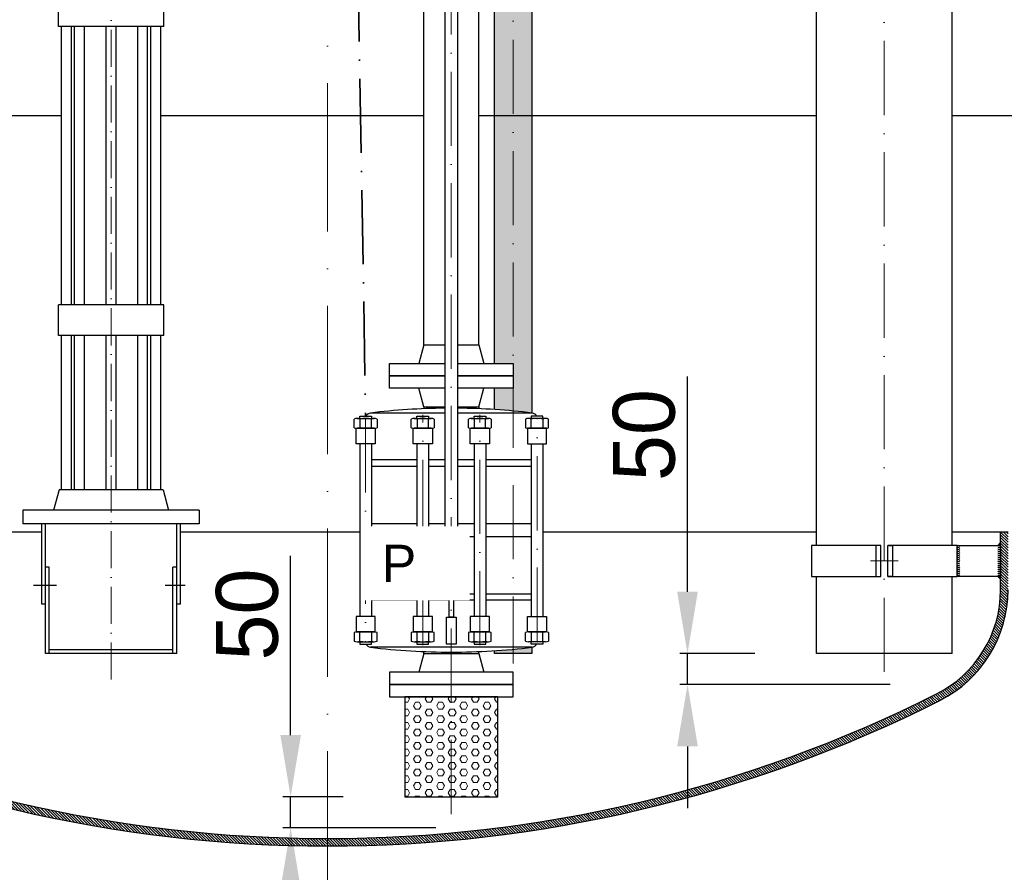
# Model space of a CAD drawing. Header units: millimetres. Extents: x -48448 to 452754, y -13941 to 17062.
# Tile 18 of 256: x -35725 to -34133, y -1053 to 326. Entities that reach past the tile are written whole.
import ezdxf

# ---------------------------------------------------------------- set-up
doc = ezdxf.new("R2010")
doc.units = ezdxf.units.MM
doc.linetypes.add('ACAD_ISO10W100', pattern=[18, 12, -3, 0, -3])
doc.linetypes.add('DASHDOT', pattern=[25.4, 12.7, -6.35, 0, -6.35])
doc.layers.add('Bemaßung', color=7, linetype='Continuous', lineweight=13)
doc.layers.add('Beschriftung', color=7, linetype='Continuous')
doc.styles.add('LBB3.5M1000', font='isocp.shx', dxfattribs={"height": 3.5})
doc.dimstyles.new('DIN', dxfattribs={"dimtxt": 2.5, "dimasz": 2.5, "dimexe": 1.25, "dimexo": 0.625, "dimtad": 1, "dimtih": 1, "dimdec": 4, "dimdsep": 46, "dimlunit": 6, "dimtxsty": 'Standard', "dimcen": 2.5, "dimadec": 0, "dimazin": 0, "dimtfac": 1, "dimtdec": 4, "dimtmove": 0, "dimatfit": 3, "dimfxl": 0, "dimtvp": 1, "dimtolj": 1, "dimtzin": 0, "dimarcsym": 0})

# ---------------------------------------------------------------- blocks, each defined once
blk = doc.blocks.new('*D73')
at = {"layer": 'Bemaßung', "color": 0, "lineweight": -2, "transparency": 16777216}
for p, q in [((-35287.20737239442, -831.2252517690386), (-35287.20737239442, -541.2252517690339)), ((-35202.43627216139, -931.2252517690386), (-35299.70737239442, -931.2252517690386)), ((-35287.20737239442, -981.2252517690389), (-35287.20737239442, -931.2252517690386)), ((-35052.43627216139, -981.225251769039), (-35299.70737239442, -981.2252517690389)), ((-35287.20737239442, -1081.225251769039), (-35287.20737239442, -1181.225251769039))]:
    blk.add_line(p, q, dxfattribs=at)
at = {"layer": 'Bemaßung', "color": 0, "transparency": 16777216}
for points in [[(-35303.87403906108, -831.2252517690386), (-35270.54070572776, -831.2252517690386), (-35287.20737239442, -931.2252517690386)], [(-35303.87403906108, -1081.225251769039), (-35270.54070572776, -1081.225251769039), (-35287.20737239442, -981.2252517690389)]]:
    blk.add_solid(points, dxfattribs=at)
at = {"layer": 'DEFPOINTS', "color": 0, "transparency": 16777216}
for p in [(-35102.43627216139, -931.2252517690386), (-35287.20737239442, -981.2252517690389), (-34952.43627216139, -981.225251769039)]:
    blk.add_point(p, dxfattribs=at)
at = {"layer": 'Bemaßung', "color": 0, "transparency": 16777216, "insert": (-35357.20737239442, -636.2252517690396), "char_height": 100, "attachment_point": 5, "rotation": 90}
blk.add_mtext('\\A1;50', dxfattribs=at)
blk = doc.blocks.new('*D74')
at = {"layer": 'Bemaßung', "color": 0, "lineweight": -2, "transparency": 16777216}
for p, q in [((-34645.58584946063, -599.4164185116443), (-34645.58584946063, -251.037113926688)), ((-34536.98627216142, -699.4164185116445), (-34658.08584946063, -699.4164185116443)), ((-34645.58584946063, -749.4164185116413), (-34645.58584946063, -699.4164185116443)), ((-34317.88627216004, -749.4164185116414), (-34658.08584946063, -749.4164185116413)), ((-34645.58584946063, -849.4164185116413), (-34645.58584946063, -949.4164185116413))]:
    blk.add_line(p, q, dxfattribs=at)
at = {"layer": 'Bemaßung', "color": 0, "transparency": 16777216}
for points in [[(-34662.25251612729, -599.4164185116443), (-34628.91918279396, -599.4164185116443), (-34645.58584946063, -699.4164185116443)], [(-34662.25251612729, -849.4164185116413), (-34628.91918279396, -849.4164185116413), (-34645.58584946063, -749.4164185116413)]]:
    blk.add_solid(points, dxfattribs=at)
at = {"layer": 'DEFPOINTS', "color": 0, "transparency": 16777216}
for p in [(-34436.98627216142, -699.4164185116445), (-34645.58584946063, -749.4164185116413), (-34217.88627216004, -749.4164185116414)]:
    blk.add_point(p, dxfattribs=at)
at = {"layer": 'Bemaßung', "color": 0, "transparency": 16777216, "insert": (-34715.58584946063, -346.0371139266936), "char_height": 100, "attachment_point": 5, "rotation": 90}
blk.add_mtext('\\A1;50', dxfattribs=at)

msp = doc.modelspace()

# ---------------------------------------------------------------- hatches: boundary and pattern name
at = {"lineweight": 5}
h = msp.add_hatch(dxfattribs=at)
h.set_pattern_fill('GENERAL_HEXAGON', color=256, scale=50, pattern_type=2)
h.set_pattern_definition([(0, (22064.50930235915, 4969.994489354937), (0, 10.82531755), [6.25, -12.5]), (120, (22064.50930235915, 4969.994489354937), (-9.37500000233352, -5.412658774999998), [6.249999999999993, -12.49999999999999]), (59.99999999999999, (22070.75930235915, 4969.994489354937), (-9.37500000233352, 5.412658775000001), [6.25, -12.5])])
h.paths.add_polyline_path([(-35102.43627216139, -931.2252517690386), (-34952.43627216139, -931.2252517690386), (-34952.43627216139, -769.2252517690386), (-35102.43627216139, -769.2252517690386)])
at = {"layer": 'Bemaßung', "lineweight": 5}
h = msp.add_hatch(dxfattribs=at)
h.set_pattern_fill('HEX', color=256, scale=2)
h.set_pattern_definition([(0, (9267.165476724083, 1.818989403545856e-12), (0, 10.9985226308), [6.35, -12.7]), (120, (9267.165476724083, 1.818989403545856e-12), (-9.525000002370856, -5.499261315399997), [6.349999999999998, -12.7]), (59.99999999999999, (9273.515476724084, 1.818989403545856e-12), (-9.525000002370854, 5.4992613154), [6.35, -12.7])])
h.paths.add_polyline_path([(-34897.2862721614, 999.6054577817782, 0.4307696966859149), (-34927.43639615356, 999.6054593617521), (-34927.43639615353, 170.8730662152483), (-34897.28627216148, 170.8730663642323)])
h.paths.add_polyline_path([(-34957.58652014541, -230.2252517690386), (-34927.43639615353, -230.2252517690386), (-34927.43639615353, 170.8730662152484), (-34957.58652014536, 170.8730660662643)])
edge = h.paths.add_edge_path()
edge.add_arc((-35027.43627216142, -1393.645135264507), 1091.188261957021, 84.74185946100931, 86.32984119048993)
edge.add_line((-34957.58652014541, -304.6947988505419), (-34957.58652014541, -270.2252517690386))
edge.add_line((-34957.58652014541, -270.2252517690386), (-34927.43639615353, -270.2252517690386))
edge.add_line((-34927.43639615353, -270.2252517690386), (-34927.43639615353, -307.0486840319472))
edge = h.paths.add_edge_path()
edge.add_arc((-35027.4362721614, -1393.645135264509), 1091.188261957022, 83.1498156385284, 84.74185946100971)
edge.add_line((-34927.43639615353, -307.0486840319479), (-34927.43639615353, 170.8730662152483))
edge.add_line((-34927.43639615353, 170.8730662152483), (-34897.28627216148, 170.8730663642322))
edge.add_line((-34897.28627216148, 170.8730663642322), (-34897.28627216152, -310.2464087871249))
edge = h.paths.add_edge_path()
edge.add_line((-34957.5865201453, 815.8184191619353), (-34927.43639615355, 815.8184191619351))
edge.add_line((-34927.43639615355, 815.8184191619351), (-34927.43639615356, 999.6054593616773))
edge.add_arc((-34942.51624393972, 1013.867453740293), 20.7558736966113, 223.4418310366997, 316.59660796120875, ccw=False)
edge.add_line((-34957.58652014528, 999.5953456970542), (-34957.5865201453, 815.8184191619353))
h.paths.add_polyline_path([(-34927.43639615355, 775.8184191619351), (-34957.5865201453, 775.8184191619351), (-34957.58652014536, 170.8730660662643), (-34927.43639615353, 170.8730662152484)])
edge = h.paths.add_edge_path()
edge.add_line((-34957.58652014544, -699.4164185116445), (-34927.43639615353, -699.4164185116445))
edge.add_line((-34927.43639615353, -699.4164185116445), (-34927.43639615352, -692.401819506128))
edge.add_arc((-35027.43627216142, 394.194631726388), 1091.188261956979, 273.6701588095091, 275.25814053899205, ccw=False)
edge.add_line((-34957.58652014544, -694.7557046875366), (-34957.58652014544, -699.4164185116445))
edge = h.paths.add_edge_path()
edge.add_line((-34927.43639615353, -699.4164185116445), (-34897.28627216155, -699.4164185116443))
edge.add_line((-34897.28627216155, -699.4164185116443), (-34897.28627216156, -689.2040947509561))
edge.add_arc((-35027.4362721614, 394.1946317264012), 1091.188261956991, 275.2581405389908, 276.8501843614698, ccw=False)
edge.add_line((-34927.43639615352, -692.4018195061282), (-34927.43639615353, -699.4164185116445))
at = {"layer": 'Bemaßung'}
h = msp.add_hatch(color=256, dxfattribs=at)
h.dxf.hatch_style = 1
h.paths.add_polyline_path([(-34139.43627216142, -519.9943791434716), (-34139.43627216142, -524.521281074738, -0.00909644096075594), (-34139.4798121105, -524.6043647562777), (-34144.04625777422, -524.6043647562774)])
h = msp.add_hatch(color=256, dxfattribs=at)
h.dxf.hatch_style = 1
h.paths.add_polyline_path([(-34139.43627216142, -579.2143503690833), (-34139.43627216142, -574.6874484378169, 0.00909644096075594), (-34139.4798121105, -574.6043647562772), (-34144.04625777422, -574.6043647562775)])

# ---------------------------------------------------------------- linework, layer by layer
at = {"linetype": 'ACAD_ISO10W100', "lineweight": 18, "ltscale": 20}
msp.add_line((-35227.43627216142, -1097.18158083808), (-35227.43627216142, 3390.551870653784), dxfattribs=at)
at = {"linetype": 'ACAD_ISO10W100', "lineweight": 18, "ltscale": 5}
msp.add_line((-35577.4362721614, 1480.874950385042), (-35577.4362721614, -749.4164185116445), dxfattribs=at)
at = {"linetype": 'Continuous', "lineweight": -2, "ltscale": 10}
for p, q in [((-34436.98627216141, -524.6043647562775), (-34436.98627216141, 1296.717703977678)), ((-34217.8862721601, -524.6043647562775), (-34217.88627216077, 1296.717857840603)), ((-35071.88627216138, -200.2252517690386), (-35071.8862721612, 745.8184191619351)), ((-34982.98627216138, -200.2252517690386), (-34982.9862721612, 745.8184191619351)), ((-35071.88627216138, -200.2252517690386), (-35079.93627216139, -230.2252517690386)), ((-35071.88627216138, -200.2252517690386), (-35038.08627216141, -200.2252517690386)), ((-35016.78627216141, -200.2252517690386), (-34982.98627216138, -200.2252517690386)), ((-34982.98627216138, -200.2252517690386), (-34974.93627216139, -230.2252517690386)), ((-35071.88627216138, -300.2252517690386), (-35079.93627216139, -270.2252517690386)), ((-34982.98627216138, -300.2252517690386), (-34974.93627216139, -270.2252517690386)), ((-35071.88627216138, -300.2252517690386), (-35038.08627216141, -300.2252517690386)), ((-35071.88627216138, -300.2252517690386), (-35071.88627216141, -303.3625936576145)), ((-35016.78627216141, -300.2252517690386), (-34982.98627216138, -300.2252517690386)), ((-34982.98627216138, -300.2252517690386), (-34982.98627216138, -303.3625936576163)), ((-35038.08627216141, -310.3197253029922), (-35158.19513099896, -310.3197253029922)), ((-34896.67741332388, -310.3197253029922), (-35016.78627216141, -310.3197253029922)), ((-35175.19866785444, -320.0491652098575), (-35175.19866785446, -334.0756552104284)), ((-35156.72345924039, -334.0756552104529), (-35156.72345924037, -320.0491652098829)), ((-35082.84866785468, -320.0491652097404), (-35082.84866785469, -334.0756552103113)), ((-35064.37345924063, -334.0756552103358), (-35064.3734592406, -320.0491652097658)), ((-34990.49908508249, -320.0491652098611), (-34990.49908508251, -334.075655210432)), ((-34972.02387646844, -334.0756552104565), (-34972.02387646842, -320.0491652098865)), ((-34898.14908508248, -334.0756552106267), (-34898.14908508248, -320.0491652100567)), ((-34879.67387646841, -320.0491652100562), (-34879.67387646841, -334.0756552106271)), ((-35175.46106354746, -360.2121081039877), (-35175.46106354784, -639.2383954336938)), ((-35156.46106354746, -360.2121081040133), (-35156.46106354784, -639.2383954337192)), ((-35083.11106354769, -360.2121081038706), (-35083.11106354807, -639.2383954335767)), ((-35064.11106354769, -360.2121081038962), (-35064.11106354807, -639.2383954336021)), ((-34990.76148077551, -360.2121081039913), (-34990.76148077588, -639.2383954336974)), ((-34971.76148077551, -360.2121081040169), (-34971.76148077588, -639.2383954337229)), ((-34898.41148077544, -360.2121081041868), (-34898.41148077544, -639.238395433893)), ((-34879.41148077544, -360.2121081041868), (-34879.41148077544, -639.238395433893)), ((-35083.11106354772, -386.2655390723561), (-35156.4610635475, -386.2655390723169)), ((-35156.46106354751, -396.5213765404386), (-35083.11106354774, -396.5213765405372)), ((-35038.08627216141, -386.2655390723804), (-35064.11106354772, -386.2655390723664)), ((-35064.11106354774, -396.5213765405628), (-35038.08627216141, -396.5213765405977)), ((-34990.76148077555, -386.2655390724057), (-35016.78627216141, -386.2655390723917)), ((-35016.78627216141, -396.5213765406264), (-34990.76148077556, -396.5213765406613)), ((-34898.41148077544, -386.2655390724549), (-34971.76148077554, -386.2655390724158)), ((-34971.76148077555, -396.5213765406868), (-34898.41148077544, -396.5213765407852)), ((-35083.11106354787, -489.3732185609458), (-35156.46106354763, -489.3732185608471)), ((-35038.08627216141, -489.3732185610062), (-35064.11106354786, -489.3732185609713)), ((-34990.76148077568, -489.3732185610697), (-35016.78627216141, -489.3732185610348)), ((-34898.41148077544, -489.3732185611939), (-34971.76148077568, -489.3732185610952)), ((-35156.46106354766, -510.0772849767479), (-35083.11106354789, -510.0772849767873)), ((-35064.11106354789, -510.0772849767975), (-35038.08627216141, -510.0772849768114)), ((-35016.78627216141, -510.0772849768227), (-34990.76148077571, -510.0772849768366)), ((-34971.76148077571, -510.0772849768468), (-34898.41148077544, -510.0772849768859)), ((-34144.04625777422, -524.6043647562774), (-34139.43627216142, -519.9943791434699)), ((-35032.0375344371, -572.4545470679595), (-35032.0375344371, -579.4411593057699)), ((-35022.83500988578, -579.4411593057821), (-35022.83500988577, -572.4545470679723)), ((-35032.03753443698, -581.7217959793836), (-35032.037534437, -588.708408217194)), ((-35022.83500988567, -588.7084082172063), (-35022.83500988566, -581.7217959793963)), ((-34436.98627216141, -699.4164185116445), (-34436.98627216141, -574.6043647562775)), ((-34217.88627216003, -699.4164185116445), (-34217.88627216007, -574.6043647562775)), ((-34144.04625777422, -574.6043647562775), (-34139.43627216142, -579.214350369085)), ((-35156.46106354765, -602.9291269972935), (-35083.11106354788, -602.9291269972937)), ((-35064.11106354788, -602.9291269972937), (-35031.1154519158, -602.9291269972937)), ((-35023.75709240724, -602.9291269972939), (-34990.76148077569, -602.9291269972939)), ((-34971.76148077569, -602.9291269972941), (-34898.41148077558, -602.9291269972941)), ((-35083.11106354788, -613.1849644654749), (-35156.46106354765, -613.1849644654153)), ((-35031.11545191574, -613.1849644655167), (-35064.11106354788, -613.1849644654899)), ((-34990.76148077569, -613.1849644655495), (-35023.75709240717, -613.1849644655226)), ((-34898.4114807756, -613.1849644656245), (-34971.76148077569, -613.1849644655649)), ((-35175.19866785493, -679.4013383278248), (-35175.19866785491, -665.3748483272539)), ((-35156.72345924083, -665.3748483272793), (-35156.72345924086, -679.4013383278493)), ((-35082.84866785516, -679.4013383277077), (-35082.84866785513, -665.3748483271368)), ((-35064.37345924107, -665.3748483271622), (-35064.37345924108, -679.4013383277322)), ((-34990.49908508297, -679.4013383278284), (-34990.49908508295, -665.3748483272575)), ((-34972.02387646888, -665.374848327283), (-34972.0238764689, -679.401338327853)), ((-34898.14908508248, -665.374848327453), (-34898.14908508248, -679.401338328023)), ((-34879.67387646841, -679.4013383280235), (-34879.67387646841, -665.3748483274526)), ((-35027.43627216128, -689.1307782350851), (-35158.19513099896, -689.130778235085)), ((-35071.88627216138, -699.2252517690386), (-35079.93627216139, -729.2252517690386)), ((-35071.88627216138, -699.2252517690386), (-35071.88627216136, -696.0879098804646)), ((-35071.88627216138, -699.2252517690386), (-35027.43627216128, -699.2252517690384)), ((-34896.67741332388, -689.130778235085), (-35027.43627216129, -689.1307782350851)), ((-35027.43627216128, -699.2252517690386), (-34982.98627216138, -699.2252517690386)), ((-34982.98627216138, -699.2252517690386), (-34982.98627216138, -696.0879098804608)), ((-34982.98627216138, -699.2252517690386), (-34974.93627216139, -729.2252517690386)), ((-34217.88627216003, -699.4164185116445), (-34436.98627216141, -699.4164185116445))]:
    msp.add_line(p, q, dxfattribs=at)
at = {"linetype": 'ACAD_ISO10W100', "lineweight": 18, "ltscale": 10}
for p, q in [((-34327.43627216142, -729.0806921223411), (-34327.43627216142, 1296.71793477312)), ((-35027.43627216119, -959.0441996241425), (-35027.43627216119, 1072.449016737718)), ((-34927.43639615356, 1013.867453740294), (-34927.43639615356, -715.1765406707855)), ((-35073.61106354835, -686.0266527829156), (-35073.61106354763, -313.4238507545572)), ((-34981.26148077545, -686.0266527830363), (-34981.26148077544, -313.4238507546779)), ((-35165.96106354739, -319.0793822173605), (-35165.9610635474, -680.3711213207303)), ((-34888.91148077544, -680.3711213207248), (-34888.91148077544, -319.079382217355)), ((-34349.8400288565, -549.6043647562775), (-34305.03251546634, -549.6043647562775))]:
    msp.add_line(p, q, dxfattribs=at)
at = {"linetype": 'Continuous', "ltscale": 10}
for p, q in [((-35662.5862721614, 314.818419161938), (-35662.5862721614, 364.818419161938)), ((-35492.2862721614, 314.818419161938), (-35492.2862721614, 364.818419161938)), ((-35492.2862721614, 314.818419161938), (-35662.5862721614, 314.818419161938)), ((-35657.5862721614, -135.181580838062), (-35657.5862721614, 314.818419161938)), ((-35641.5862721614, -135.181580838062), (-35641.5862721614, 314.818419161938)), ((-35636.4540721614, -135.181580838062), (-35636.4540721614, 314.818419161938)), ((-35620.4540721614, -135.181580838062), (-35620.4540721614, 314.818419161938)), ((-35585.4362721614, -135.181580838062), (-35585.4362721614, 314.818419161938)), ((-35569.4362721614, -135.181580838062), (-35569.4362721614, 314.818419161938)), ((-35534.4184721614, -135.181580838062), (-35534.4184721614, 314.818419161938)), ((-35518.4184721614, -135.181580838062), (-35518.4184721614, 314.818419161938)), ((-35513.2862721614, -135.181580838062), (-35513.2862721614, 314.818419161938)), ((-35497.2862721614, -135.181580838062), (-35497.2862721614, 314.818419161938)), ((-35662.5862721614, -185.181580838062), (-35662.5862721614, -135.181580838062)), ((-35492.2862721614, -135.181580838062), (-35662.5862721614, -135.181580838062)), ((-35492.2862721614, -185.181580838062), (-35492.2862721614, -135.181580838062)), ((-35492.2862721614, -185.181580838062), (-35662.5862721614, -185.181580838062)), ((-35657.5862721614, -434.4164185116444), (-35657.5862721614, -185.181580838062)), ((-35641.5862721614, -434.4164185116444), (-35641.5862721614, -185.181580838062)), ((-35636.4540721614, -434.4164185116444), (-35636.4540721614, -185.181580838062)), ((-35620.4540721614, -434.4164185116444), (-35620.4540721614, -185.181580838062)), ((-35585.43627216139, -434.4164185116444), (-35585.4362721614, -185.181580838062)), ((-35569.43627216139, -434.4164185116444), (-35569.4362721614, -185.181580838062)), ((-35534.4184721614, -434.4164185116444), (-35534.4184721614, -185.181580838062)), ((-35518.4184721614, -434.4164185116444), (-35518.4184721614, -185.181580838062)), ((-35513.2862721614, -434.4164185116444), (-35513.2862721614, -185.181580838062)), ((-35497.2862721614, -434.4164185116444), (-35497.2862721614, -185.181580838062)), ((-35661.5862721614, -434.4164185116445), (-35670.4286721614, -467.4164185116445)), ((-35493.2862721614, -434.4164185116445), (-35661.5862721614, -434.4164185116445)), ((-35493.2862721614, -434.4164185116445), (-35484.4438721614, -467.4164185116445)), ((-35719.9362721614, -467.4164185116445), (-35719.9362721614, -489.4164185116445)), ((-35434.9362721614, -467.4164185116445), (-35719.9362721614, -467.4164185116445)), ((-35434.9362721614, -467.4164185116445), (-35434.9362721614, -489.4164185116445)), ((-35434.9362721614, -489.4164185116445), (-35719.9362721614, -489.4164185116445)), ((-35689.4362721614, -619.4164185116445), (-35689.4362721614, -489.4164185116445)), ((-35683.4362721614, -699.4164185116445), (-35683.4362721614, -489.4164185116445)), ((-35471.4362721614, -699.4164185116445), (-35471.4362721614, -489.4164185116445)), ((-35465.4362721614, -619.4164185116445), (-35465.4362721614, -489.4164185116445)), ((-35677.4362721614, -559.4164185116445), (-35683.4362721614, -559.4164185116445)), ((-35677.4362721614, -699.4164185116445), (-35677.4362721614, -559.4164185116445)), ((-35471.4362721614, -559.4164185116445), (-35477.4362721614, -559.4164185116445)), ((-35477.4362721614, -699.4164185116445), (-35477.4362721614, -559.4164185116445)), ((-35683.4362721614, -619.4164185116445), (-35689.4362721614, -619.4164185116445)), ((-35465.4362721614, -619.4164185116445), (-35471.4362721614, -619.4164185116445)), ((-35471.4362721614, -699.4164185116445), (-35683.4362721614, -699.4164185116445)), ((-35477.4362721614, -693.4164185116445), (-35677.4362721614, -693.4164185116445))]:
    msp.add_line(p, q, dxfattribs=at)
for p, q in [((-35802.14018421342, 170.8731214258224), (-35657.5862721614, 170.8731214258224)), ((-35497.2862721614, 170.8731214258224), (-35071.8862721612, 170.8731214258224)), ((-34982.9862721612, 170.8731214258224), (-34436.98627216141, 170.8731214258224)), ((-34217.88627216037, 170.8731214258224), (-32606.6667952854, 170.8731214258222)), ((-36327.4362721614, -502.5758097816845), (-35689.4362721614, -502.5758097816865)), ((-34879.41148077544, -502.5758097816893), (-34436.98627216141, -502.5758097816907)), ((-34217.88627216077, -502.5758097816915), (-34127.43627216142, -502.5758097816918)), ((-34139.43627216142, -596.6329197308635), (-34139.43627216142, -502.5758097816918))]:
    msp.add_line(p, q)
at = {"linetype": 'DASHDOT', "ltscale": 10}
for p, q in [((-35665.5134721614, -589.4164185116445), (-35702.8706721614, -589.4164185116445)), ((-35457.7404721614, -589.4164185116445), (-35490.0606721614, -589.4164185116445))]:
    msp.add_line(p, q, dxfattribs=at)
at = {"linetype": 'Continuous', "lineweight": -2, "ltscale": 10}
for points in [[(-35038.08627216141, 1064.887157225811), (-35038.08627216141, -593.0032110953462), (-35016.78627216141, -593.0032110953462), (-35016.78627216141, 1064.887157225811)], [(-34897.2862721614, 999.6054602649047), (-34897.28627216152, -310.2464087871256)], [(-34957.5865201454, -230.2252517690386), (-34957.58652014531, 775.8184191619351)], [(-35038.08627216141, -250.2252517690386), (-35127.43627216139, -250.2252517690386), (-35127.43627216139, -230.2252517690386), (-35038.08627216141, -230.2252517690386)], [(-35016.78627216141, -230.2252517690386), (-34927.43627216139, -230.2252517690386), (-34927.43627216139, -250.2252517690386), (-35016.78627216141, -250.2252517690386)], [(-35038.08627216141, -270.2252517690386), (-35127.43627216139, -270.2252517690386), (-35127.43627216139, -250.2252517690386), (-35038.08627216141, -250.2252517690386)], [(-35016.78627216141, -250.2252517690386), (-34927.43627216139, -250.2252517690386), (-34927.43627216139, -270.2252517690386), (-35016.78627216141, -270.2252517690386)], [(-34957.58652014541, -304.6947988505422), (-34957.58652014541, -270.2252517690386)], [(-35175.46106354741, -319.0793822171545), (-35175.4610635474, -315.4238507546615), (-35156.4610635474, -315.4238507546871), (-35156.46106354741, -319.0793822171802)], [(-35083.11106354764, -319.0793822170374), (-35083.11106354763, -315.4238507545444), (-35064.11106354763, -315.42385075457), (-35064.11106354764, -319.0793822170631)], [(-34990.76148077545, -319.0793822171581), (-34990.76148077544, -315.4238507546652), (-34971.76148077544, -315.4238507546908), (-34971.76148077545, -319.0793822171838)], [(-34879.41148077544, -319.0793822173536), (-34879.41148077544, -315.4238507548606), (-34898.41148077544, -315.4238507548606), (-34898.41148077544, -319.0793822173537)], [(-35184.43627216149, -334.0756552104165), (-35184.43627216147, -320.0491652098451)], [(-35179.81747000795, -319.0793822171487), (-35152.10465708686, -319.0793822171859)], [(-35147.48585493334, -320.0491652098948), (-35147.48585493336, -334.0756552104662)], [(-35092.08627216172, -334.0756552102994), (-35092.0862721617, -320.049165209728)], [(-35087.46747000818, -319.0793822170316), (-35059.75465708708, -319.0793822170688)], [(-35055.13585493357, -320.0491652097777), (-35055.13585493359, -334.0756552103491)], [(-34999.73668938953, -334.0756552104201), (-34999.73668938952, -320.0491652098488)], [(-34995.117887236, -319.0793822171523), (-34967.4050743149, -319.0793822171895)], [(-34962.78627216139, -320.0491652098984), (-34962.78627216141, -334.0756552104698)], [(-34907.3866893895, -320.0491652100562), (-34907.3866893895, -334.0756552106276)], [(-34875.05507431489, -319.0793822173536), (-34902.76788723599, -319.0793822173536)], [(-34870.43627216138, -334.0756552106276), (-34870.43627216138, -320.0491652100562)], [(-35152.10465708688, -335.0454382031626), (-35179.81747000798, -335.0454382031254)], [(-35059.75465708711, -335.0454382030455), (-35087.4674700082, -335.0454382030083)], [(-34967.40507431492, -335.0454382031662), (-34995.11788723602, -335.045438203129)], [(-34902.76788723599, -335.0454382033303), (-34875.05507431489, -335.0454382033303)], [(-34332.93627216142, -524.6043647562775), (-34444.98627216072, -524.6043647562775), (-34444.98627216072, -574.6043647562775), (-34332.93627216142, -574.6043647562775)], [(-34321.93627216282, -574.6043647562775), (-34209.88627216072, -574.6043647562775), (-34209.88627216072, -524.6043647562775), (-34321.93627216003, -524.6043647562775)], [(-35036.63879671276, -579.441159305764), (-35036.63879671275, -572.4545470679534)], [(-35034.33816557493, -571.971496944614), (-35020.53437874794, -571.9714969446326)], [(-35018.23374761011, -572.4545470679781), (-35018.23374761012, -579.4411593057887)], [(-35036.63879671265, -588.7084082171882), (-35036.63879671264, -581.7217959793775)], [(-35020.53437874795, -579.924209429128), (-35034.33816557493, -579.9242094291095)], [(-35034.33816557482, -581.2387458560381), (-35020.53437874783, -581.2387458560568)], [(-35018.23374761, -581.7217959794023), (-35018.23374761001, -588.7084082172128)], [(-35020.53437874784, -589.1914583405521), (-35034.33816557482, -589.1914583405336)], [(-35184.43627216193, -665.3748483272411), (-35184.43627216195, -679.4013383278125)], [(-35152.10465708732, -664.4050653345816), (-35179.81747000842, -664.4050653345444)], [(-35147.48585493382, -679.401338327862), (-35147.48585493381, -665.3748483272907)], [(-35092.08627216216, -665.374848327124), (-35092.08627216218, -679.4013383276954)], [(-35059.75465708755, -664.4050653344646), (-35087.46747000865, -664.4050653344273)], [(-35055.13585493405, -679.401338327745), (-35055.13585493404, -665.3748483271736)], [(-34999.73668938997, -665.3748483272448), (-34999.73668939, -679.4013383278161)], [(-34967.40507431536, -664.4050653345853), (-34995.11788723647, -664.405065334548)], [(-34962.78627216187, -679.4013383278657), (-34962.78627216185, -665.3748483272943)], [(-34907.3866893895, -679.4013383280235), (-34907.3866893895, -665.3748483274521)], [(-34902.76788723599, -664.4050653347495), (-34875.05507431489, -664.4050653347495)], [(-34870.43627216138, -665.3748483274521), (-34870.43627216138, -679.4013383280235)], [(-35179.81747000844, -680.3711213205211), (-35152.10465708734, -680.3711213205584)], [(-35175.46106354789, -680.371121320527), (-35175.4610635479, -684.0266527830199), (-35156.4610635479, -684.0266527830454), (-35156.46106354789, -680.3711213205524)], [(-35087.46747000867, -680.371121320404), (-35059.75465708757, -680.3711213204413)], [(-35083.11106354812, -680.3711213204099), (-35083.11106354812, -684.0266527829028), (-35064.11106354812, -684.0266527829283), (-35064.11106354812, -680.3711213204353)], [(-34995.11788723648, -680.3711213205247), (-34967.40507431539, -680.371121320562)], [(-34990.76148077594, -680.3711213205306), (-34990.76148077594, -684.0266527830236), (-34971.76148077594, -684.026652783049), (-34971.76148077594, -680.3711213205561)], [(-34875.05507431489, -680.3711213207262), (-34902.76788723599, -680.3711213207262)], [(-34879.41148077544, -680.3711213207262), (-34879.41148077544, -684.0266527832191), (-34898.41148077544, -684.0266527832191), (-34898.41148077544, -680.3711213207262)], [(-34897.28627216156, -689.2040947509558), (-34897.28627216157, -699.4164185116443), (-34957.58652014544, -699.4164185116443)], [(-34957.58652014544, -699.4164185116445), (-34957.58652014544, -694.755704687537)]]:
    msp.add_lwpolyline(points, dxfattribs=at)
for points in [[(-35150.41539215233, -360.2121081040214), (-35181.50673494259, -360.2121081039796), (-35181.50673494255, -335.0454382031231), (-35150.4153921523, -335.0454382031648)], [(-35058.06539215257, -360.2121081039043), (-35089.15673494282, -360.2121081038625), (-35089.15673494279, -335.045438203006), (-35058.06539215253, -335.0454382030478)], [(-34965.71580938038, -360.212108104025), (-34996.80715217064, -360.2121081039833), (-34996.8071521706, -335.0454382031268), (-34965.71580938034, -335.0454382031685)], [(-34904.45715217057, -360.2121081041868), (-34873.36580938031, -360.2121081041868), (-34873.36580938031, -335.0454382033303), (-34904.45715217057, -335.0454382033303)], [(-34340.93627216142, -574.6043647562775), (-34332.93627216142, -574.6043647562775), (-34332.93627216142, -524.6043647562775), (-34340.93627216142, -524.6043647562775)], [(-34313.93627216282, -574.6043647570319), (-34321.93627216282, -574.6043647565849), (-34321.93627216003, -524.6043647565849), (-34313.93627216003, -524.6043647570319)], [(-34209.88627216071, -524.6043647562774), (-34139.43627216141, -524.6043647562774), (-34139.43627216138, -574.6043647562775), (-34209.88627216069, -574.6043647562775)], [(-35031.11545191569, -539.0468820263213), (-35023.75709240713, -539.0468820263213), (-35023.75709240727, -571.9714969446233), (-35031.11545191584, -571.9714969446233)], [(-35019.69295376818, -581.2387458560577), (-35035.17959055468, -581.238745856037), (-35035.17959055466, -579.9242094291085), (-35019.69295376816, -579.9242094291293)], [(-35031.11545191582, -589.1914583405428), (-35023.75709240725, -589.1914583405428), (-35023.757092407, -640.7077785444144), (-35031.11545191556, -640.7077785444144)], [(-35150.41539215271, -639.2383954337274), (-35181.50673494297, -639.2383954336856), (-35181.506734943, -664.4050653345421), (-35150.41539215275, -664.4050653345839)], [(-35058.06539215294, -639.2383954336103), (-35089.15673494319, -639.2383954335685), (-35089.15673494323, -664.405065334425), (-35058.06539215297, -664.4050653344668)], [(-35035.06217507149, -640.7077785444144), (-35019.81036925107, -640.7077785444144), (-35019.81036925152, -684.0266527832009), (-35035.06217507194, -684.0266527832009)], [(-34965.71580938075, -639.2383954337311), (-34996.80715217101, -639.2383954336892), (-34996.80715217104, -664.4050653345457), (-34965.71580938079, -664.4050653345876)], [(-34904.45715217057, -639.238395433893), (-34873.36580938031, -639.238395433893), (-34873.36580938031, -664.4050653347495), (-34904.45715217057, -664.4050653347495)], [(-35127.43627216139, -749.2252517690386), (-34927.43627216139, -749.2252517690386), (-34927.43627216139, -729.2252517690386), (-35127.43627216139, -729.2252517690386)], [(-35127.43627216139, -769.2252517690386), (-34927.43627216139, -769.2252517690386), (-34927.43627216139, -749.2252517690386), (-35127.43627216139, -749.2252517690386)], [(-35102.43627216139, -931.2252517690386), (-34952.43627216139, -931.2252517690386), (-34952.43627216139, -769.2252517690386), (-35102.43627216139, -769.2252517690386)]]:
    msp.add_lwpolyline(points, close=True, dxfattribs=at)
for centre, radius, start, end in [((-35157.13782842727, -319.0793822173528), 8.823235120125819, 96.882385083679, 155.5242932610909), ((-35027.43627216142, -1393.645135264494), 1091.188261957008, 90.55921582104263, 96.882385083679), ((-35027.43627216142, -1393.645135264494), 1091.188261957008, 83.117614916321, 89.44078417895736), ((-34897.73471589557, -319.0793822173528), 8.823235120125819, 24.47570673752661, 83.117614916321), ((-35179.81747000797, -330.5632979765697), 11.4839157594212, 66.28437341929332, 113.7156265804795), ((-35179.81747000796, -323.5615224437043), 11.4839157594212, 246.2843734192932, 293.7156265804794), ((-35165.96106354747, -363.560370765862), 44.48098854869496, 78.01384423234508, 101.9861557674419), ((-35165.96106354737, -290.5644496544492), 44.48098854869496, 258.0138442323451, 281.9861557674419), ((-35152.10465708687, -330.5632979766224), 11.48391575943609, 66.28437341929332, 113.7156265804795), ((-35152.10465708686, -323.5615224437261), 11.48391575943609, 246.2843734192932, 293.7156265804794), ((-35087.4674700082, -330.5632979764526), 11.4839157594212, 66.28437341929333, 113.7156265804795), ((-35087.46747000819, -323.5615224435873), 11.4839157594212, 246.2843734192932, 293.7156265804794), ((-35073.61106354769, -363.5603707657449), 44.48098854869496, 78.01384423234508, 101.9861557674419), ((-35073.6110635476, -290.5644496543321), 44.48098854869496, 258.0138442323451, 281.9861557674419), ((-35059.7546570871, -330.5632979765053), 11.48391575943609, 66.28437341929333, 113.7156265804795), ((-35059.75465708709, -323.561522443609), 11.48391575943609, 246.2843734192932, 293.7156265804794), ((-34995.11788723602, -330.5632979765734), 11.4839157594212, 66.2843734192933, 113.7156265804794), ((-34995.117887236, -323.561522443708), 11.4839157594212, 246.2843734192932, 293.7156265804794), ((-34981.26148077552, -363.5603707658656), 44.48098854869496, 78.01384423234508, 101.9861557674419), ((-34981.26148077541, -290.5644496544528), 44.48098854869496, 258.0138442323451, 281.9861557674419), ((-34967.40507431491, -330.563297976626), 11.48391575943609, 66.2843734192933, 113.7156265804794), ((-34967.40507431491, -323.5615224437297), 11.48391575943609, 246.2843734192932, 293.7156265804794), ((-34902.76788723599, -330.5632979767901), 11.48391575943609, 66.2843734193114, 113.7156265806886), ((-34902.76788723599, -323.5615224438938), 11.48391575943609, 246.2843734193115, 293.7156265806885), ((-34888.91148077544, -363.5603707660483), 44.48098854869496, 78.01384423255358, 101.9861557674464), ((-34888.91148077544, -290.5644496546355), 44.48098854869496, 258.0138442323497, 281.9861557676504), ((-34875.05507431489, -330.5632979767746), 11.4839157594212, 66.2843734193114, 113.7156265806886), ((-34875.05507431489, -323.5615224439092), 11.4839157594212, 246.2843734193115, 293.7156265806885), ((-34207.58127935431, -527.2373493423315), 2.57817177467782, 26.61441012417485, 153.3855898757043), ((-34141.74126496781, -527.2373493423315), 2.57817177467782, 26.61441012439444, 153.3855898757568), ((-34207.58127935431, -530.4544392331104), 2.57817177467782, 26.61441012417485, 153.3855898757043), ((-34207.58127935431, -533.6715291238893), 2.57817177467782, 26.61441012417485, 153.3855898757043), ((-34207.58127935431, -536.8886190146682), 2.57817177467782, 26.61441012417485, 153.3855898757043), ((-34207.58127935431, -540.105708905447), 2.57817177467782, 26.61441012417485, 153.3855898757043), ((-34207.58127935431, -543.3227987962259), 2.57817177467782, 26.61441012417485, 153.3855898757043), ((-34141.74126496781, -530.4544392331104), 2.57817177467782, 26.61441012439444, 153.3855898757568), ((-34141.74126496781, -533.6715291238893), 2.57817177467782, 26.61441012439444, 153.3855898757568), ((-34141.74126496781, -536.8886190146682), 2.57817177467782, 26.61441012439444, 153.3855898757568), ((-34141.74126496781, -540.105708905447), 2.57817177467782, 26.61441012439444, 153.3855898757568), ((-34141.74126496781, -543.3227987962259), 2.57817177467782, 26.61441012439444, 153.3855898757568), ((-34207.58127935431, -546.5398886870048), 2.57817177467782, 26.61441012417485, 153.3855898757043), ((-34207.58127935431, -549.7569785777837), 2.57817177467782, 26.61441012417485, 153.3855898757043), ((-34207.58127935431, -552.9740684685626), 2.57817177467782, 26.61441012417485, 153.3855898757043), ((-34207.58127935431, -556.1911583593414), 2.57817177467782, 26.61441012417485, 153.3855898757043), ((-34207.58127935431, -559.4082482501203), 2.57817177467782, 26.61441012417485, 153.3855898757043), ((-34141.74126496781, -546.5398886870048), 2.57817177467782, 26.61441012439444, 153.3855898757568), ((-34141.74126496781, -549.7569785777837), 2.57817177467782, 26.61441012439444, 153.3855898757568), ((-34141.74126496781, -552.9740684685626), 2.57817177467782, 26.61441012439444, 153.3855898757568), ((-34141.74126496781, -556.1911583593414), 2.57817177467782, 26.61441012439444, 153.3855898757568), ((-34141.74126496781, -559.4082482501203), 2.57817177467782, 26.61441012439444, 153.3855898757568), ((-35034.33816557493, -577.6916497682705), 5.72015282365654, 66.28437341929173, 113.7156265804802), ((-35027.43627216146, -594.1275330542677), 22.1560361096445, 78.01384423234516, 101.9861557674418), ((-35020.53437874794, -577.6916497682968), 5.720152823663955, 66.28437341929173, 113.7156265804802), ((-34207.58127935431, -562.6253381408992), 2.57817177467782, 26.61441012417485, 153.3855898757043), ((-34207.58127935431, -565.8424280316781), 2.57817177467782, 26.61441012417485, 153.3855898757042), ((-34207.58127935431, -569.059517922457), 2.57817177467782, 26.61441012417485, 153.3855898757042), ((-34207.58127935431, -572.2766078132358), 2.57817177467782, 26.61441012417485, 153.3855898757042), ((-34207.58127935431, -575.4936977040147), 2.57817177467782, 26.61441012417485, 153.3855898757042), ((-34141.74126496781, -562.6253381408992), 2.57817177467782, 26.61441012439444, 153.3855898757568), ((-34141.74126496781, -565.8424280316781), 2.57817177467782, 26.61441012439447, 153.3855898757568), ((-34141.74126496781, -569.059517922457), 2.57817177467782, 26.61441012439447, 153.3855898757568), ((-34141.74126496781, -572.2766078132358), 2.57817177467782, 26.61441012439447, 153.3855898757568), ((-34141.74126496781, -575.4936977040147), 2.57817177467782, 26.61441012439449, 153.3855898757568), ((-35034.33816557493, -574.204056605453), 5.72015282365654, 246.2843734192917, 293.7156265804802), ((-35034.33816557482, -586.9588986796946), 5.72015282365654, 66.28437341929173, 113.7156265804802), ((-35034.33816557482, -583.4713055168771), 5.72015282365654, 246.2843734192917, 293.7156265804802), ((-35027.43627216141, -557.7681733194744), 22.1560361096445, 258.0138442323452, 281.9861557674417), ((-35027.43627216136, -603.3947819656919), 22.1560361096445, 78.01384423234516, 101.9861557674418), ((-35027.43627216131, -567.0354222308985), 22.1560361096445, 258.0138442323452, 281.9861557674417), ((-35020.53437874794, -574.2040566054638), 5.720152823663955, 246.2843734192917, 293.7156265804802), ((-35020.53437874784, -586.958898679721), 5.720152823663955, 66.28437341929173, 113.7156265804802), ((-35020.53437874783, -583.471305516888), 5.720152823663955, 246.2843734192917, 293.7156265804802), ((-35179.81747000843, -675.8889810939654), 11.4839157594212, 66.28437341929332, 113.7156265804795), ((-35165.96106354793, -708.8860538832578), 44.48098854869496, 78.01384423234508, 101.9861557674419), ((-35152.10465708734, -675.8889810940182), 11.48391575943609, 66.28437341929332, 113.7156265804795), ((-35087.46747000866, -675.8889810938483), 11.4839157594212, 66.2843734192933, 113.7156265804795), ((-35073.61106354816, -708.8860538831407), 44.48098854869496, 78.01384423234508, 101.9861557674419), ((-35059.75465708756, -675.8889810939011), 11.48391575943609, 66.2843734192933, 113.7156265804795), ((-34995.11788723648, -675.888981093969), 11.4839157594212, 66.2843734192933, 113.7156265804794), ((-34981.26148077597, -708.8860538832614), 44.48098854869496, 78.01384423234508, 101.9861557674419), ((-34967.40507431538, -675.8889810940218), 11.48391575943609, 66.2843734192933, 113.7156265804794), ((-34902.76788723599, -675.888981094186), 11.48391575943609, 66.2843734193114, 113.7156265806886), ((-34888.91148077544, -708.8860538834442), 44.48098854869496, 78.01384423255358, 101.9861557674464), ((-34875.05507431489, -675.8889810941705), 11.4839157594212, 66.2843734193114, 113.7156265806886), ((-35179.81747000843, -668.8872055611), 11.4839157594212, 246.2843734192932, 293.7156265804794), ((-35165.96106354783, -635.890132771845), 44.48098854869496, 258.0138442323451, 281.9861557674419), ((-35157.13782842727, -680.3711213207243), 8.823235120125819, 204.4757067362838, 263.117614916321), ((-35152.10465708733, -668.8872055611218), 11.48391575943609, 246.2843734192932, 293.7156265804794), ((-35087.46747000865, -668.8872055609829), 11.4839157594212, 246.2843734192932, 293.7156265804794), ((-35073.61106354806, -635.8901327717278), 44.48098854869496, 258.0138442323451, 281.9861557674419), ((-35059.75465708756, -668.8872055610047), 11.48391575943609, 246.2843734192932, 293.7156265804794), ((-34995.11788723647, -668.8872055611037), 11.4839157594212, 246.2843734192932, 293.7156265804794), ((-34981.26148077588, -635.8901327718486), 44.48098854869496, 258.0138442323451, 281.9861557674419), ((-34967.40507431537, -668.8872055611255), 11.48391575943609, 246.2843734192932, 293.7156265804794), ((-34902.76788723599, -668.8872055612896), 11.48391575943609, 246.2843734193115, 293.7156265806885), ((-34888.91148077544, -635.8901327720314), 44.48098854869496, 258.0138442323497, 281.9861557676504), ((-34897.73471589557, -680.3711213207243), 8.823235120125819, 276.882385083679, 335.5242932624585), ((-34875.05507431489, -668.8872055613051), 11.4839157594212, 246.2843734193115, 293.7156265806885), ((-35027.43627216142, 394.1946317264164), 1091.188261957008, 263.117614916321, 270), ((-35027.43627216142, 394.1946317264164), 1091.188261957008, 270, 276.882385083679)]:
    msp.add_arc(centre, radius, start, end, dxfattribs=at)
for centre, radius, start, end in [((-34327.43627216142, -596.6329197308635), 188, 296.7436839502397, 0), ((-34327.43627216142, -596.6329197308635), 200, 296.7436839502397, 0), ((-35227.43627216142, 1189.424190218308), 2200, 243.2563160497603, 296.7436839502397), ((-35227.43627216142, 1189.424190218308), 2188, 243.2563160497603, 296.7436839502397)]:
    msp.add_arc(centre, radius, start, end)
at = {"linetype": 'ACAD_ISO10W100', "lineweight": 35, "ltscale": 10}
msp.add_spline([(-35240.08461455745, 3469.770277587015), (-35247.9085066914, 3406.176946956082), (-35249.97227460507, 2798.110742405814), (-35165.9610635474, -315.4238507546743)], degree=3, dxfattribs=at)

# ---------------------------------------------------------------- dimensions: what is measured, and where the dimension line sits
at = {"layer": 'Bemaßung'}
dim = msp.add_linear_dim(base=(-34645.58584946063, -749.4164185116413), p1=(-34436.98627216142, -699.4164185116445), p2=(-34217.88627216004, -749.4164185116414), angle=90, dimstyle='DIN', override={"dimscale": 10, "dimtxt": 10, "dimasz": 10, "dimexo": 10, "dimgap": 2, "dimdec": 2, "dimsah": 1, "dimtdec": 2}, dxfattribs=at)
dim.commit()
dim.dimension.update_dxf_attribs({"geometry": '*D74', "text_midpoint": (-34645.58584946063, -346.0371139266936), "dimtype": 160})

# ---------------------------------------------------------------- next in the draw order: texts
at = {"layer": 'Beschriftung', "insert": (-37554.25838325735, 6.091491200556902), "char_height": 60, "width": 604.4664214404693, "attachment_point": 1, "rotation": 0.5725444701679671, "style": 'LBB3.5M1000', "bg_fill": 2}
msp.add_mtext('\\pi166.6;{\\fArial|b0|i0|c0|p34;SLOPE\\P\\pi10.378;0,5% GEFÄLLE}', dxfattribs=at)
at = {"layer": 'Beschriftung', "insert": (-35139.94665434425, -523.361488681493), "char_height": 60, "width": 111.9584504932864, "attachment_point": 1, "style": 'LBB3.5M1000', "bg_fill": 2}
msp.add_mtext('{\\fArial|b0|i0|c0|p34;\\C256;P}', dxfattribs=at)

# ---------------------------------------------------------------- next in the draw order: hatches: boundary and pattern name
at = {"lineweight": 5}
h = msp.add_hatch(dxfattribs=at)
h.set_pattern_fill('ANSI31', color=256, angle=90)
h.set_pattern_definition([(135, (-20669.02674966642, 0), (-2.245064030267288, -2.245064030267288), [])])
h.paths.add_polyline_path([(-36315.4362721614, -596.6329197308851), (-36315.4362721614, -502.5758097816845), (-36327.4362721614, -502.5758097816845), (-36327.43627216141, -536.7514772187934), (-36327.4362721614, -596.6329197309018, 0.2754563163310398), (-36222.55429469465, -772.5663213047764), (-36203.46835746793, -768.8161853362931, -0.001095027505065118), (-36212.03627216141, -764.5222880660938, -0.2832368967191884)])
h.paths.add_polyline_path([(-36203.46835746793, -768.8161853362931), (-36222.55429469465, -772.5663213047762, 0.00721747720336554), (-36217.4362721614, -775.2386307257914, 0.2377143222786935), (-34237.43627216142, -775.2386307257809, 0.2832368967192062), (-34127.43627216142, -596.632919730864), (-34127.43627216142, -502.5758097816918), (-34139.43627216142, -502.5758097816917), (-34139.43627216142, -596.6329197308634, -0.2832368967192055), (-34242.83627216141, -764.5222880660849, -0.2365577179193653)])

# ---------------------------------------------------------------- next in the draw order: linework, layer by layer
msp.add_line((-35465.4362721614, -502.5758097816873), (-35175.46106354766, -502.5758097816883))

# ---------------------------------------------------------------- next in the draw order: dimensions: what is measured, and where the dimension line sits
at = {"layer": 'Bemaßung'}
dim = msp.add_linear_dim(base=(-35287.20737239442, -981.2252517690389), p1=(-35102.43627216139, -931.2252517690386), p2=(-34952.43627216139, -981.225251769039), angle=90, dimstyle='DIN', override={"dimscale": 10, "dimtxt": 10, "dimasz": 10, "dimexo": 10, "dimgap": 2, "dimdec": 2, "dimsah": 1, "dimtdec": 2}, dxfattribs=at)
dim.commit()
dim.dimension.update_dxf_attribs({"geometry": '*D73', "text_midpoint": (-35287.20737239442, -636.2252517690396), "dimtype": 160})

doc.saveas('drawing.dxf')
